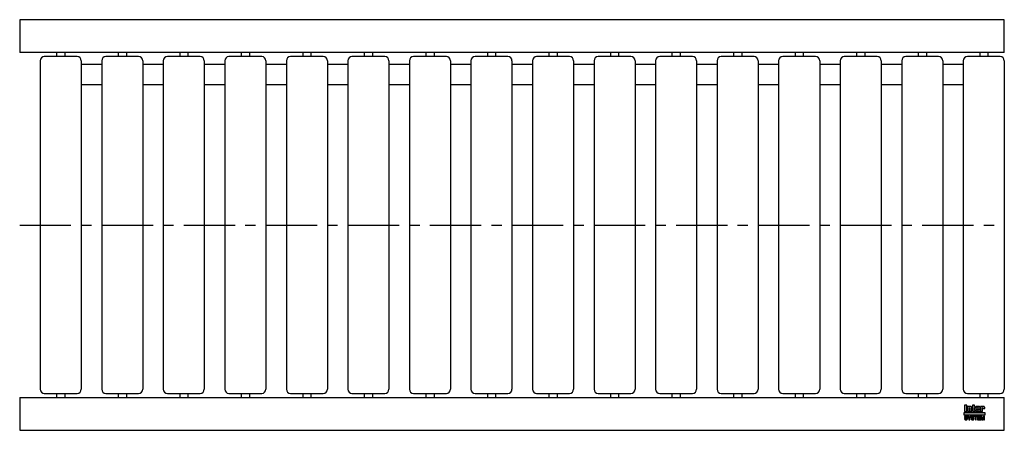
# Model space of a CAD drawing. Header units: millimetres. Extents: x 0 to 1200, y -250 to 250.
import ezdxf

# ---------------------------------------------------------------- set-up
doc = ezdxf.new("R2010")
doc.units = ezdxf.units.MM
doc.header["$LTSCALE"] = 50
doc.linetypes.add('CENTER', pattern=[2, 1.25, -0.25, 0.25, -0.25])
doc.layers.get('0').update_dxf_attribs({"linetype": 'CONTINUOUS', "lineweight": 50})
for name, color, linetype, lineweight in [('Centre Lines', 4, 'CENTER', 25), ('Frame', 1, 'CONTINUOUS', 25), ('Midi', 70, 'CONTINUOUS', 25), ('Rollers', 7, 'CONTINUOUS', 25)]:
    doc.layers.add(name, color=color, linetype=linetype, lineweight=lineweight)

# ---------------------------------------------------------------- blocks, each defined once
blk = doc.blocks.new('A$C2CA45CA9')
at = {"layer": 'Rollers'}
for p, q in [((45, 205), (5, 205)), ((20, 210), (20, 205)), ((30, 210), (30, 205)), ((0, 200), (0, -200)), ((50, 200), (50, -200)), ((5, -205), (45, -205)), ((20, -205), (20, -210)), ((30, -205), (30, -210))]:
    blk.add_line(p, q, dxfattribs=at)
for centre, start, end in [((5, 200), 90, 180), ((45, 200), 0, 90), ((5, -200), 180, 270), ((45, -200), 270, 0)]:
    blk.add_arc(centre, 5, start, end, dxfattribs=at)

msp = doc.modelspace()

# ---------------------------------------------------------------- hatches: boundary and pattern name
at = {"layer": 'Frame'}
h = msp.add_hatch(color=254, dxfattribs=at)
h.paths.add_polyline_path([(1173.3, -222.7), (1173.3, -222.6), (1173.4, -222.6), (1173.4, -222.5), (1173.4, -222.5), (1173.5, -222.5), (1173.6, -222.5), (1173.7, -222.5), (1173.7, -222.5), (1173.8, -222.5), (1173.8, -222.6), (1173.9, -222.6), (1173.9, -222.7), (1173.9, -222.8), (1173.9, -222.9), (1173.9, -223.5), (1176.1, -223.5), (1176.1, -222.8), (1176.1, -222.6), (1176.1, -222.4), (1176.1, -222.2), (1176, -222), (1175.9, -221.9), (1175.9, -221.7), (1175.8, -221.6), (1175.7, -221.5), (1175.6, -221.4), (1175.5, -221.3), (1175.4, -221.2), (1175.2, -221.1), (1175.1, -221.1), (1174.9, -221), (1174.7, -221), (1174.6, -221), (1174.5, -221), (1174.4, -221), (1174.3, -221), (1174.2, -221), (1174.1, -221.1), (1174, -221.1), (1173.9, -221.1), (1173.9, -221.1), (1173.8, -221.1), (1173.7, -221.2), (1173.6, -221.2), (1173.5, -221.2), (1173.5, -221.3), (1173.4, -221.3), (1173.3, -221.4), (1173.2, -221.4), (1173.2, -221), (1171, -221), (1171, -227.3), (1173.3, -227.3), (1173.3, -222.9), (1173.3, -222.8)])
h.paths.add_polyline_path([(1170.4, -222.5), (1170.4, -222.3), (1170.4, -222.1), (1170.4, -221.9), (1170.4, -221.8), (1170.3, -221.7), (1170.3, -221.5), (1170.2, -221.4), (1170.1, -221.3), (1170, -221.3), (1169.9, -221.2), (1169.8, -221.1), (1169.6, -221.1), (1169.5, -221.1), (1169.3, -221), (1169.1, -221), (1168.9, -221), (1166.7, -221), (1166.5, -221), (1166.3, -221), (1166.1, -221.1), (1165.9, -221.1), (1165.8, -221.1), (1165.7, -221.2), (1165.6, -221.3), (1165.5, -221.3), (1165.4, -221.4), (1165.3, -221.5), (1165.3, -221.7), (1165.2, -221.8), (1165.2, -221.9), (1165.2, -222.1), (1165.2, -222.3), (1165.2, -222.5), (1165.2, -225.9), (1165.2, -226.1), (1165.2, -226.3), (1165.2, -226.4), (1165.2, -226.6), (1165.3, -226.7), (1165.3, -226.8), (1165.4, -226.9), (1165.5, -227), (1165.6, -227.1), (1165.7, -227.1), (1165.8, -227.2), (1165.9, -227.2), (1166.1, -227.3), (1166.3, -227.3), (1166.5, -227.3), (1166.7, -227.3), (1168.9, -227.3), (1169.1, -227.3), (1169.3, -227.3), (1169.5, -227.3), (1169.6, -227.2), (1169.8, -227.2), (1169.9, -227.1), (1170, -227.1), (1170.1, -227), (1170.2, -226.9), (1170.3, -226.8), (1170.3, -226.7), (1170.4, -226.6), (1170.4, -226.4), (1170.4, -226.3), (1170.4, -226.1), (1170.4, -225.9), (1170.4, -224.8), (1168.1, -224.8), (1168.1, -225.6), (1168.1, -225.8), (1168.1, -225.8), (1168.1, -225.9), (1168, -226), (1168, -226), (1167.9, -226.1), (1167.9, -226.1), (1167.8, -226.1), (1167.7, -226.1), (1167.7, -226.1), (1167.6, -226), (1167.6, -226), (1167.5, -225.9), (1167.5, -225.8), (1167.5, -225.8), (1167.5, -225.6), (1167.5, -224.3), (1170.4, -224.3)])
h.paths.add_polyline_path([(1168.1, -223.2), (1167.5, -223.2), (1167.5, -222.7), (1167.5, -222.6), (1167.5, -222.5), (1167.5, -222.4), (1167.5, -222.3), (1167.6, -222.3), (1167.6, -222.2), (1167.7, -222.2), (1167.8, -222.2), (1167.9, -222.2), (1168, -222.2), (1168, -222.3), (1168.1, -222.3), (1168.1, -222.4), (1168.1, -222.5), (1168.1, -222.6), (1168.1, -222.7)], flags=16)
h.paths.add_polyline_path([(1163.7, -222.3), (1164.6, -222.3), (1164.6, -221), (1163.7, -221), (1163.7, -219.3), (1161.4, -219.3), (1161.4, -221), (1160.8, -221), (1160.8, -222.3), (1161.4, -222.3), (1161.4, -225.9), (1161.4, -226.1), (1161.4, -226.2), (1161.4, -226.4), (1161.5, -226.5), (1161.5, -226.7), (1161.6, -226.8), (1161.6, -226.9), (1161.7, -227), (1161.8, -227), (1161.9, -227.1), (1162, -227.2), (1162.2, -227.2), (1162.3, -227.2), (1162.5, -227.3), (1162.7, -227.3), (1162.9, -227.3), (1164.6, -227.3), (1164.6, -226.1), (1164.2, -226.1), (1164.1, -226.1), (1164, -226.1), (1163.9, -226.1), (1163.8, -226), (1163.8, -226), (1163.7, -225.9), (1163.7, -225.9), (1163.7, -225.8)])
h.paths.add_polyline_path([(1160.3, -222.8), (1160.3, -222.6), (1160.3, -222.4), (1160.3, -222.2), (1160.2, -222), (1160.2, -221.9), (1160.1, -221.7), (1160, -221.6), (1159.9, -221.5), (1159.8, -221.4), (1159.7, -221.3), (1159.5, -221.2), (1159.4, -221.1), (1159.3, -221.1), (1159.1, -221), (1158.9, -221), (1158.7, -221), (1158.6, -221), (1158.5, -221), (1158.4, -221), (1158.3, -221), (1158.3, -221.1), (1158.2, -221.1), (1158.1, -221.1), (1158, -221.1), (1157.9, -221.1), (1157.8, -221.2), (1157.7, -221.2), (1157.6, -221.2), (1157.6, -221.3), (1157.5, -221.3), (1157.4, -221.4), (1157.3, -221.4), (1157.3, -221), (1155.1, -221), (1155.1, -227.3), (1157.4, -227.3), (1157.4, -222.9), (1157.4, -222.8), (1157.4, -222.7), (1157.4, -222.6), (1157.5, -222.6), (1157.5, -222.5), (1157.5, -222.5), (1157.6, -222.5), (1157.7, -222.5), (1157.8, -222.5), (1157.8, -222.5), (1157.9, -222.5), (1158, -222.6), (1158, -222.6), (1158, -222.7), (1158, -222.8), (1158, -222.9), (1158, -227.3), (1160.3, -227.3)])
h.paths.add_polyline_path([(1154.4, -219.3), (1151.3, -219.3), (1151.3, -227.3), (1154.4, -227.3)])
msp.add_hatch(color=1, dxfattribs=at).paths.add_polyline_path([(1176.2, -231.6), (1176.2, -228.4), (1151.2, -228.4), (1151.2, -231.6)])
h = msp.add_hatch(color=7, dxfattribs=at)
h.paths.add_polyline_path([(1172.8, -232.7), (1171.5, -232.7), (1171.5, -237.1), (1172.3, -237.1), (1172.3, -233.4), (1172.4, -233.4), (1173.2, -237.1), (1174.1, -237.1), (1174.9, -233.4), (1175, -233.4), (1175, -237.1), (1175.8, -237.1), (1175.8, -232.7), (1174.5, -232.7), (1173.7, -236.2)])
h.paths.add_polyline_path([(1170.8, -232.7), (1167.5, -232.7), (1167.5, -237.1), (1170.9, -237.1), (1170.9, -236.4), (1168.4, -236.4), (1168.4, -235.2), (1170.6, -235.2), (1170.6, -234.4), (1168.4, -234.4), (1168.4, -233.4), (1170.8, -233.4)])
h.paths.add_polyline_path([(1167.1, -232.7), (1163.4, -232.7), (1163.4, -233.4), (1164.7, -233.4), (1164.7, -237.1), (1165.7, -237.1), (1165.7, -233.4), (1167.1, -233.4)])
h.paths.add_polyline_path([(1162.5, -232.9), (1162.3, -232.8), (1162.2, -232.7), (1162, -232.6), (1161.8, -232.6), (1161.5, -232.6), (1161.3, -232.6), (1161.1, -232.6), (1160.9, -232.6), (1160.7, -232.6), (1160.6, -232.7), (1160.4, -232.7), (1160.3, -232.8), (1160.2, -232.8), (1160, -232.9), (1159.9, -233), (1159.9, -233.1), (1159.8, -233.2), (1159.7, -233.3), (1159.7, -233.5), (1159.6, -233.6), (1159.6, -233.8), (1159.6, -233.9), (1159.6, -234.1), (1159.6, -234.2), (1159.6, -234.4), (1159.7, -234.5), (1159.8, -234.6), (1159.8, -234.7), (1159.9, -234.8), (1160, -234.9), (1160.1, -235), (1160.2, -235), (1160.3, -235.1), (1160.5, -235.1), (1160.6, -235.2), (1160.8, -235.2), (1160.9, -235.2), (1161, -235.3), (1161.1, -235.3), (1161.2, -235.3), (1161.2, -235.3), (1161.3, -235.3), (1161.3, -235.3), (1161.4, -235.3), (1161.4, -235.3), (1161.5, -235.4), (1161.7, -235.4), (1161.8, -235.4), (1162, -235.5), (1162.1, -235.5), (1162.2, -235.6), (1162.3, -235.7), (1162.3, -235.8), (1162.3, -235.9), (1162.3, -236.1), (1162.2, -236.2), (1162.1, -236.3), (1162, -236.4), (1161.8, -236.4), (1161.7, -236.5), (1161.5, -236.5), (1161.3, -236.5), (1161.2, -236.5), (1161, -236.5), (1160.8, -236.4), (1160.7, -236.3), (1160.6, -236.2), (1160.5, -236.1), (1160.4, -236), (1160.4, -235.8), (1159.5, -235.8), (1159.5, -236), (1159.6, -236.2), (1159.6, -236.3), (1159.7, -236.5), (1159.8, -236.6), (1159.9, -236.7), (1160, -236.8), (1160.1, -236.9), (1160.2, -237), (1160.4, -237.1), (1160.5, -237.1), (1160.7, -237.2), (1160.9, -237.2), (1161.1, -237.3), (1161.3, -237.3), (1161.5, -237.3), (1161.6, -237.3), (1161.6, -237.3), (1161.8, -237.3), (1161.9, -237.2), (1162, -237.2), (1162.2, -237.2), (1162.3, -237.1), (1162.5, -237), (1162.6, -237), (1162.7, -236.9), (1162.9, -236.7), (1163, -236.6), (1163.1, -236.4), (1163.1, -236.3), (1163.2, -236.1), (1163.2, -235.8), (1163.2, -235.7), (1163.2, -235.5), (1163.2, -235.4), (1163.1, -235.3), (1163.1, -235.2), (1163, -235.1), (1163, -235.1), (1162.9, -235), (1162.8, -234.9), (1162.7, -234.8), (1162.6, -234.8), (1162.5, -234.7), (1162.4, -234.7), (1162.2, -234.7), (1162.1, -234.6), (1161.9, -234.6), (1161.8, -234.6), (1161.8, -234.5), (1161.7, -234.5), (1161.6, -234.5), (1161.6, -234.5), (1161.5, -234.5), (1161.4, -234.4), (1161.3, -234.4), (1161.3, -234.4), (1161.2, -234.4), (1161.1, -234.4), (1161.1, -234.4), (1161, -234.4), (1160.9, -234.3), (1160.9, -234.3), (1160.8, -234.3), (1160.7, -234.3), (1160.6, -234.2), (1160.6, -234.2), (1160.5, -234.1), (1160.5, -234), (1160.5, -234), (1160.5, -233.9), (1160.4, -233.8), (1160.5, -233.7), (1160.5, -233.6), (1160.6, -233.5), (1160.7, -233.4), (1160.8, -233.4), (1161, -233.4), (1161.1, -233.3), (1161.2, -233.3), (1161.4, -233.3), (1161.6, -233.4), (1161.7, -233.4), (1161.9, -233.5), (1162, -233.5), (1162.1, -233.7), (1162.1, -233.8), (1162.2, -234), (1163.1, -234), (1163.1, -233.9), (1163, -233.7), (1163, -233.6), (1163, -233.5), (1162.9, -233.4), (1162.9, -233.3), (1162.8, -233.2), (1162.7, -233), (1162.6, -232.9)])
h.paths.add_polyline_path([(1159.3, -232.7), (1158.3, -232.7), (1157.4, -234.6), (1156.4, -232.7), (1155.3, -232.7), (1156.9, -235.5), (1156.9, -237.1), (1157.8, -237.1), (1157.8, -235.5)])
h.paths.add_polyline_path([(1154.4, -232.9), (1154.2, -232.8), (1154.1, -232.7), (1153.9, -232.6), (1153.7, -232.6), (1153.5, -232.6), (1153.2, -232.6), (1153, -232.6), (1152.8, -232.6), (1152.7, -232.6), (1152.5, -232.7), (1152.4, -232.7), (1152.2, -232.8), (1152.1, -232.8), (1152, -232.9), (1151.9, -233), (1151.8, -233.1), (1151.7, -233.2), (1151.6, -233.3), (1151.6, -233.5), (1151.6, -233.6), (1151.5, -233.8), (1151.5, -233.9), (1151.5, -234.1), (1151.5, -234.2), (1151.6, -234.4), (1151.6, -234.5), (1151.7, -234.6), (1151.7, -234.7), (1151.8, -234.8), (1151.9, -234.9), (1152, -235), (1152.2, -235), (1152.3, -235.1), (1152.4, -235.1), (1152.5, -235.2), (1152.7, -235.2), (1152.8, -235.2), (1153, -235.3), (1153, -235.3), (1153.1, -235.3), (1153.1, -235.3), (1153.2, -235.3), (1153.3, -235.3), (1153.3, -235.3), (1153.4, -235.3), (1153.4, -235.4), (1153.6, -235.4), (1153.7, -235.4), (1153.9, -235.5), (1154, -235.5), (1154.1, -235.6), (1154.2, -235.7), (1154.2, -235.8), (1154.2, -235.9), (1154.2, -236.1), (1154.1, -236.2), (1154, -236.3), (1153.9, -236.4), (1153.8, -236.4), (1153.6, -236.5), (1153.4, -236.5), (1153.2, -236.5), (1153.1, -236.5), (1152.9, -236.5), (1152.8, -236.4), (1152.6, -236.3), (1152.5, -236.2), (1152.4, -236.1), (1152.4, -236), (1152.4, -235.8), (1151.5, -235.8), (1151.5, -236), (1151.5, -236.2), (1151.5, -236.3), (1151.6, -236.5), (1151.7, -236.6), (1151.8, -236.7), (1151.9, -236.8), (1152, -236.9), (1152.1, -237), (1152.3, -237.1), (1152.5, -237.1), (1152.6, -237.2), (1152.8, -237.2), (1153, -237.3), (1153.2, -237.3), (1153.4, -237.3), (1153.5, -237.3), (1153.6, -237.3), (1153.7, -237.3), (1153.8, -237.2), (1154, -237.2), (1154.1, -237.2), (1154.3, -237.1), (1154.4, -237), (1154.5, -237), (1154.7, -236.9), (1154.8, -236.7), (1154.9, -236.6), (1155, -236.4), (1155.1, -236.3), (1155.1, -236.1), (1155.1, -235.8), (1155.1, -235.7), (1155.1, -235.5), (1155.1, -235.4), (1155.1, -235.3), (1155, -235.2), (1155, -235.1), (1154.9, -235.1), (1154.8, -235), (1154.7, -234.9), (1154.6, -234.8), (1154.5, -234.8), (1154.4, -234.7), (1154.3, -234.7), (1154.1, -234.7), (1154, -234.6), (1153.8, -234.6), (1153.8, -234.6), (1153.7, -234.5), (1153.6, -234.5), (1153.6, -234.5), (1153.5, -234.5), (1153.4, -234.5), (1153.3, -234.4), (1153.3, -234.4), (1153.2, -234.4), (1153.1, -234.4), (1153.1, -234.4), (1153, -234.4), (1152.9, -234.4), (1152.9, -234.3), (1152.8, -234.3), (1152.7, -234.3), (1152.6, -234.3), (1152.6, -234.2), (1152.5, -234.2), (1152.5, -234.1), (1152.4, -234), (1152.4, -234), (1152.4, -233.9), (1152.4, -233.8), (1152.4, -233.7), (1152.5, -233.6), (1152.6, -233.5), (1152.7, -233.4), (1152.8, -233.4), (1152.9, -233.4), (1153, -233.3), (1153.2, -233.3), (1153.3, -233.3), (1153.5, -233.4), (1153.7, -233.4), (1153.8, -233.5), (1153.9, -233.5), (1154, -233.7), (1154.1, -233.8), (1154.1, -234), (1155, -234), (1155, -233.9), (1155, -233.7), (1155, -233.6), (1154.9, -233.5), (1154.9, -233.4), (1154.8, -233.3), (1154.7, -233.2), (1154.6, -233), (1154.5, -232.9)])

# ---------------------------------------------------------------- linework, layer by layer
at = {"layer": 'Centre Lines'}
msp.add_line((0, 0), (1200, 0), dxfattribs=at)
at = {"layer": 'Frame', "color": 7, "linetype": 'Continuous'}
for p, q in [((1151.3, -219.3), (1151.3, -227.3)), ((1154.4, -219.3), (1151.3, -219.3)), ((1151.3, -227.3), (1154.4, -227.3)), ((1154.4, -227.3), (1154.4, -219.3)), ((1155.1, -221), (1155.1, -227.3)), ((1157.3, -221), (1155.1, -221)), ((1155.1, -227.3), (1157.4, -227.3)), ((1157.3, -221.4), (1157.3, -221)), ((1157.4, -221.4), (1157.3, -221.4)), ((1157.5, -221.3), (1157.4, -221.4)), ((1157.4, -222.7), (1157.4, -222.6)), ((1157.4, -222.6), (1157.5, -222.6)), ((1157.4, -222.8), (1157.4, -222.7)), ((1157.4, -222.9), (1157.4, -222.8)), ((1157.4, -227.3), (1157.4, -222.9)), ((1157.6, -221.3), (1157.5, -221.3)), ((1157.5, -222.5), (1157.6, -222.5)), ((1157.5, -222.5), (1157.5, -222.5)), ((1157.5, -222.6), (1157.5, -222.5)), ((1157.6, -221.2), (1157.6, -221.3)), ((1157.7, -221.2), (1157.6, -221.2)), ((1157.6, -222.5), (1157.7, -222.5)), ((1157.8, -221.2), (1157.7, -221.2)), ((1157.7, -222.5), (1157.8, -222.5)), ((1157.9, -221.1), (1157.8, -221.2)), ((1157.8, -222.5), (1157.9, -222.5)), ((1157.8, -222.5), (1157.8, -222.5)), ((1158, -221.1), (1157.9, -221.1)), ((1157.9, -222.5), (1158, -222.6)), ((1158.1, -221.1), (1158, -221.1)), ((1158, -222.6), (1158, -222.6)), ((1158, -222.6), (1158, -222.7)), ((1158, -222.7), (1158, -222.8)), ((1158, -222.8), (1158, -222.9)), ((1158, -222.9), (1158, -227.3)), ((1158, -227.3), (1160.3, -227.3)), ((1158.2, -221.1), (1158.1, -221.1)), ((1158.3, -221.1), (1158.2, -221.1)), ((1158.3, -221), (1158.3, -221.1)), ((1158.4, -221), (1158.3, -221)), ((1158.5, -221), (1158.4, -221)), ((1158.6, -221), (1158.5, -221)), ((1158.7, -221), (1158.6, -221)), ((1158.9, -221), (1158.7, -221)), ((1159.1, -221), (1158.9, -221)), ((1159.3, -221.1), (1159.1, -221)), ((1159.4, -221.1), (1159.3, -221.1)), ((1159.5, -221.2), (1159.4, -221.1)), ((1159.7, -221.3), (1159.5, -221.2)), ((1159.8, -221.4), (1159.7, -221.3)), ((1159.9, -221.5), (1159.8, -221.4)), ((1160, -221.6), (1159.9, -221.5)), ((1160.1, -221.7), (1160, -221.6)), ((1160.2, -221.9), (1160.1, -221.7)), ((1160.2, -222), (1160.2, -221.9)), ((1160.3, -222.2), (1160.2, -222)), ((1160.3, -222.4), (1160.3, -222.2)), ((1160.3, -222.6), (1160.3, -222.4)), ((1160.3, -222.8), (1160.3, -222.6)), ((1160.3, -227.3), (1160.3, -222.8)), ((1160.8, -221), (1160.8, -222.3)), ((1161.4, -221), (1160.8, -221)), ((1160.8, -222.3), (1161.4, -222.3)), ((1161.4, -219.3), (1161.4, -221)), ((1163.7, -219.3), (1161.4, -219.3)), ((1161.4, -222.3), (1161.4, -225.9)), ((1161.4, -225.9), (1161.4, -226.1)), ((1161.4, -226.1), (1161.4, -226.2)), ((1161.4, -226.2), (1161.4, -226.4)), ((1161.4, -226.4), (1161.5, -226.5)), ((1161.5, -226.5), (1161.5, -226.7)), ((1161.5, -226.7), (1161.6, -226.8)), ((1161.6, -226.8), (1161.6, -226.9)), ((1161.6, -226.9), (1161.7, -227)), ((1161.7, -227), (1161.8, -227)), ((1161.8, -227), (1161.9, -227.1)), ((1161.9, -227.1), (1162, -227.2)), ((1162, -227.2), (1162.2, -227.2)), ((1162.2, -227.2), (1162.3, -227.2)), ((1162.3, -227.2), (1162.5, -227.3)), ((1162.5, -227.3), (1162.7, -227.3)), ((1162.7, -227.3), (1162.9, -227.3)), ((1162.9, -227.3), (1164.6, -227.3)), ((1163.7, -221), (1163.7, -219.3)), ((1164.6, -221), (1163.7, -221)), ((1163.7, -222.3), (1164.6, -222.3)), ((1163.7, -225.8), (1163.7, -222.3)), ((1163.7, -225.9), (1163.7, -225.8)), ((1163.7, -225.9), (1163.7, -225.9)), ((1163.8, -226), (1163.7, -225.9)), ((1163.8, -226), (1163.8, -226)), ((1163.9, -226.1), (1163.8, -226)), ((1164, -226.1), (1163.9, -226.1)), ((1164.1, -226.1), (1164, -226.1)), ((1164.2, -226.1), (1164.1, -226.1)), ((1164.6, -226.1), (1164.2, -226.1)), ((1164.6, -222.3), (1164.6, -221)), ((1164.6, -227.3), (1164.6, -226.1)), ((1165.3, -221.7), (1165.2, -221.8)), ((1165.2, -221.8), (1165.2, -221.9)), ((1165.2, -221.9), (1165.2, -222.1)), ((1165.2, -222.1), (1165.2, -222.3)), ((1165.2, -222.3), (1165.2, -222.5)), ((1165.2, -222.5), (1165.2, -225.9)), ((1165.2, -225.9), (1165.2, -226.1)), ((1165.2, -226.1), (1165.2, -226.3)), ((1165.2, -226.3), (1165.2, -226.4)), ((1165.2, -226.4), (1165.2, -226.6)), ((1165.2, -226.6), (1165.3, -226.7)), ((1165.4, -221.4), (1165.3, -221.5)), ((1165.3, -221.5), (1165.3, -221.7)), ((1165.3, -226.7), (1165.3, -226.8)), ((1165.3, -226.8), (1165.4, -226.9)), ((1165.5, -221.3), (1165.4, -221.4)), ((1165.4, -226.9), (1165.5, -227)), ((1165.6, -221.3), (1165.5, -221.3)), ((1165.5, -227), (1165.6, -227.1)), ((1165.7, -221.2), (1165.6, -221.3)), ((1165.6, -227.1), (1165.7, -227.1)), ((1165.8, -221.1), (1165.7, -221.2)), ((1165.7, -227.1), (1165.8, -227.2)), ((1165.9, -221.1), (1165.8, -221.1)), ((1165.8, -227.2), (1165.9, -227.2)), ((1166.1, -221.1), (1165.9, -221.1)), ((1165.9, -227.2), (1166.1, -227.3)), ((1166.3, -221), (1166.1, -221.1)), ((1166.1, -227.3), (1166.3, -227.3)), ((1166.5, -221), (1166.3, -221)), ((1166.3, -227.3), (1166.5, -227.3)), ((1166.7, -221), (1166.5, -221)), ((1166.5, -227.3), (1166.7, -227.3)), ((1168.9, -221), (1166.7, -221)), ((1166.7, -227.3), (1168.9, -227.3)), ((1167.5, -222.3), (1167.6, -222.3)), ((1167.5, -222.4), (1167.5, -222.3)), ((1167.5, -222.5), (1167.5, -222.4)), ((1167.5, -222.6), (1167.5, -222.5)), ((1167.5, -222.7), (1167.5, -222.6)), ((1167.5, -223.2), (1167.5, -222.7)), ((1168.1, -223.2), (1167.5, -223.2)), ((1167.5, -225.6), (1167.5, -224.3)), ((1167.5, -224.3), (1170.4, -224.3)), ((1167.5, -225.8), (1167.5, -225.6)), ((1167.5, -225.8), (1167.5, -225.8)), ((1167.5, -225.9), (1167.5, -225.8)), ((1167.6, -226), (1167.5, -225.9)), ((1167.6, -222.2), (1167.7, -222.2)), ((1167.6, -222.3), (1167.6, -222.2)), ((1167.6, -226), (1167.6, -226)), ((1167.7, -226.1), (1167.6, -226)), ((1167.7, -222.2), (1167.8, -222.2)), ((1167.7, -226.1), (1167.7, -226.1)), ((1167.8, -226.1), (1167.7, -226.1)), ((1167.8, -222.2), (1167.9, -222.2)), ((1167.9, -226.1), (1167.8, -226.1)), ((1167.9, -222.2), (1168, -222.2)), ((1168, -226), (1167.9, -226.1)), ((1167.9, -226.1), (1167.9, -226.1)), ((1168, -222.2), (1168, -222.3)), ((1168, -222.3), (1168.1, -222.3)), ((1168.1, -225.9), (1168, -226)), ((1168, -226), (1168, -226)), ((1168.1, -222.3), (1168.1, -222.4)), ((1168.1, -222.4), (1168.1, -222.5)), ((1168.1, -222.5), (1168.1, -222.6)), ((1168.1, -222.6), (1168.1, -222.7)), ((1168.1, -222.7), (1168.1, -223.2)), ((1168.1, -224.8), (1168.1, -225.6)), ((1170.4, -224.8), (1168.1, -224.8)), ((1168.1, -225.6), (1168.1, -225.8)), ((1168.1, -225.8), (1168.1, -225.9)), ((1168.1, -225.8), (1168.1, -225.8)), ((1169.1, -221), (1168.9, -221)), ((1168.9, -227.3), (1169.1, -227.3)), ((1169.3, -221), (1169.1, -221)), ((1169.1, -227.3), (1169.3, -227.3)), ((1169.5, -221.1), (1169.3, -221)), ((1169.3, -227.3), (1169.5, -227.3)), ((1169.6, -221.1), (1169.5, -221.1)), ((1169.5, -227.3), (1169.6, -227.2)), ((1169.8, -221.1), (1169.6, -221.1)), ((1169.6, -227.2), (1169.8, -227.2)), ((1169.9, -221.2), (1169.8, -221.1)), ((1169.8, -227.2), (1169.9, -227.1)), ((1170, -221.3), (1169.9, -221.2)), ((1169.9, -227.1), (1170, -227.1)), ((1170.1, -221.3), (1170, -221.3)), ((1170, -227.1), (1170.1, -227)), ((1170.2, -221.4), (1170.1, -221.3)), ((1170.1, -227), (1170.2, -226.9)), ((1170.3, -221.5), (1170.2, -221.4)), ((1170.2, -226.9), (1170.3, -226.8)), ((1170.3, -221.7), (1170.3, -221.5)), ((1170.4, -221.8), (1170.3, -221.7)), ((1170.3, -226.7), (1170.4, -226.6)), ((1170.3, -226.8), (1170.3, -226.7)), ((1170.4, -221.9), (1170.4, -221.8)), ((1170.4, -222.1), (1170.4, -221.9)), ((1170.4, -222.3), (1170.4, -222.1)), ((1170.4, -222.5), (1170.4, -222.3)), ((1170.4, -224.3), (1170.4, -222.5)), ((1170.4, -225.9), (1170.4, -224.8)), ((1170.4, -226.1), (1170.4, -225.9)), ((1170.4, -226.3), (1170.4, -226.1)), ((1170.4, -226.4), (1170.4, -226.3)), ((1170.4, -226.6), (1170.4, -226.4)), ((1171, -221), (1171, -227.3)), ((1173.2, -221), (1171, -221)), ((1171, -227.3), (1173.3, -227.3)), ((1173.2, -221.4), (1173.2, -221)), ((1173.3, -221.4), (1173.2, -221.4)), ((1173.4, -221.3), (1173.3, -221.4)), ((1173.3, -222.6), (1173.4, -222.6)), ((1173.3, -222.7), (1173.3, -222.6)), ((1173.3, -222.8), (1173.3, -222.7)), ((1173.3, -222.9), (1173.3, -222.8)), ((1173.3, -227.3), (1173.3, -222.9)), ((1173.5, -221.3), (1173.4, -221.3)), ((1173.4, -222.5), (1173.5, -222.5)), ((1173.4, -222.5), (1173.4, -222.5)), ((1173.4, -222.6), (1173.4, -222.5)), ((1173.5, -221.2), (1173.5, -221.3)), ((1173.6, -221.2), (1173.5, -221.2)), ((1173.5, -222.5), (1173.6, -222.5)), ((1173.7, -221.2), (1173.6, -221.2)), ((1173.6, -222.5), (1173.7, -222.5)), ((1173.8, -221.1), (1173.7, -221.2)), ((1173.7, -222.5), (1173.8, -222.5)), ((1173.7, -222.5), (1173.7, -222.5)), ((1173.9, -221.1), (1173.8, -221.1)), ((1173.8, -222.5), (1173.8, -222.6)), ((1173.8, -222.6), (1173.9, -222.6)), ((1173.9, -221.1), (1173.9, -221.1)), ((1174, -221.1), (1173.9, -221.1)), ((1173.9, -222.6), (1173.9, -222.7)), ((1173.9, -222.7), (1173.9, -222.8)), ((1173.9, -222.8), (1173.9, -222.9)), ((1173.9, -222.9), (1173.9, -223.5)), ((1173.9, -223.5), (1176.1, -223.5)), ((1174.1, -221.1), (1174, -221.1)), ((1174.2, -221), (1174.1, -221.1)), ((1174.3, -221), (1174.2, -221)), ((1174.4, -221), (1174.3, -221)), ((1174.5, -221), (1174.4, -221)), ((1174.6, -221), (1174.5, -221)), ((1174.7, -221), (1174.6, -221)), ((1174.9, -221), (1174.7, -221)), ((1175.1, -221.1), (1174.9, -221)), ((1175.2, -221.1), (1175.1, -221.1)), ((1175.4, -221.2), (1175.2, -221.1)), ((1175.5, -221.3), (1175.4, -221.2)), ((1175.6, -221.4), (1175.5, -221.3)), ((1175.7, -221.5), (1175.6, -221.4)), ((1175.8, -221.6), (1175.7, -221.5)), ((1175.9, -221.7), (1175.8, -221.6)), ((1175.9, -221.9), (1175.9, -221.7)), ((1176, -222), (1175.9, -221.9)), ((1176.1, -222.2), (1176, -222)), ((1176.1, -222.4), (1176.1, -222.2)), ((1176.1, -222.6), (1176.1, -222.4)), ((1176.1, -222.8), (1176.1, -222.6)), ((1176.1, -223.5), (1176.1, -222.8)), ((1151.6, -233.6), (1151.5, -233.8)), ((1151.5, -233.8), (1151.5, -233.9)), ((1151.5, -233.9), (1151.5, -234.1)), ((1151.5, -234.1), (1151.5, -234.2)), ((1151.5, -234.2), (1151.6, -234.4)), ((1152.4, -235.8), (1151.5, -235.8)), ((1151.5, -235.8), (1151.5, -236)), ((1151.5, -236), (1151.5, -236.2)), ((1151.5, -236.2), (1151.5, -236.3)), ((1151.5, -236.3), (1151.6, -236.5)), ((1151.7, -233.2), (1151.6, -233.3)), ((1151.6, -233.3), (1151.6, -233.5)), ((1151.6, -233.5), (1151.6, -233.6)), ((1151.6, -234.4), (1151.6, -234.5)), ((1151.6, -234.5), (1151.7, -234.6)), ((1151.6, -236.5), (1151.7, -236.6)), ((1151.8, -233.1), (1151.7, -233.2)), ((1151.7, -234.6), (1151.7, -234.7)), ((1151.7, -234.7), (1151.8, -234.8)), ((1151.7, -236.6), (1151.8, -236.7)), ((1151.9, -233), (1151.8, -233.1)), ((1151.8, -234.8), (1151.9, -234.9)), ((1151.8, -236.7), (1151.9, -236.8)), ((1152, -232.9), (1151.9, -233)), ((1151.9, -234.9), (1152, -235)), ((1151.9, -236.8), (1152, -236.9)), ((1152.1, -232.8), (1152, -232.9)), ((1152, -235), (1152.2, -235)), ((1152, -236.9), (1152.1, -237)), ((1152.2, -232.8), (1152.1, -232.8)), ((1152.1, -237), (1152.3, -237.1)), ((1152.4, -232.7), (1152.2, -232.8)), ((1152.2, -235), (1152.3, -235.1)), ((1152.3, -235.1), (1152.4, -235.1)), ((1152.3, -237.1), (1152.5, -237.1)), ((1152.5, -232.7), (1152.4, -232.7)), ((1152.4, -233.7), (1152.5, -233.6)), ((1152.4, -233.8), (1152.4, -233.7)), ((1152.4, -233.9), (1152.4, -233.8)), ((1152.4, -234), (1152.4, -233.9)), ((1152.4, -234), (1152.4, -234)), ((1152.5, -234.1), (1152.4, -234)), ((1152.4, -235.1), (1152.5, -235.2)), ((1152.4, -236), (1152.4, -235.8)), ((1152.4, -236.1), (1152.4, -236)), ((1152.5, -236.2), (1152.4, -236.1)), ((1152.7, -232.6), (1152.5, -232.7)), ((1152.5, -233.6), (1152.6, -233.5)), ((1152.5, -234.2), (1152.5, -234.1)), ((1152.6, -234.2), (1152.5, -234.2)), ((1152.5, -235.2), (1152.7, -235.2)), ((1152.6, -236.3), (1152.5, -236.2)), ((1152.5, -237.1), (1152.6, -237.2)), ((1152.6, -233.5), (1152.7, -233.4)), ((1152.6, -234.3), (1152.6, -234.2)), ((1152.7, -234.3), (1152.6, -234.3)), ((1152.8, -236.4), (1152.6, -236.3)), ((1152.6, -237.2), (1152.8, -237.2)), ((1152.8, -232.6), (1152.7, -232.6)), ((1152.7, -233.4), (1152.8, -233.4)), ((1152.8, -234.3), (1152.7, -234.3)), ((1152.7, -235.2), (1152.8, -235.2)), ((1153, -232.6), (1152.8, -232.6)), ((1152.8, -233.4), (1152.9, -233.4)), ((1152.9, -234.3), (1152.8, -234.3)), ((1152.8, -235.2), (1153, -235.3)), ((1152.9, -236.5), (1152.8, -236.4)), ((1152.8, -237.2), (1153, -237.3)), ((1152.9, -233.4), (1153, -233.3)), ((1152.9, -234.4), (1152.9, -234.3)), ((1153, -234.4), (1152.9, -234.4)), ((1153.1, -236.5), (1152.9, -236.5)), ((1153.2, -232.6), (1153, -232.6)), ((1153, -233.3), (1153.2, -233.3)), ((1153.1, -234.4), (1153, -234.4)), ((1153, -235.3), (1153.1, -235.3)), ((1153, -235.3), (1153, -235.3)), ((1153, -237.3), (1153.2, -237.3)), ((1153.1, -234.4), (1153.1, -234.4)), ((1153.2, -234.4), (1153.1, -234.4)), ((1153.1, -235.3), (1153.2, -235.3)), ((1153.1, -235.3), (1153.1, -235.3)), ((1153.2, -236.5), (1153.1, -236.5)), ((1153.5, -232.6), (1153.2, -232.6)), ((1153.2, -233.3), (1153.3, -233.3)), ((1153.3, -234.4), (1153.2, -234.4)), ((1153.2, -235.3), (1153.3, -235.3)), ((1153.4, -236.5), (1153.2, -236.5)), ((1153.2, -237.3), (1153.4, -237.3)), ((1153.3, -233.3), (1153.5, -233.4)), ((1153.3, -234.4), (1153.3, -234.4)), ((1153.4, -234.5), (1153.3, -234.4)), ((1153.3, -235.3), (1153.4, -235.3)), ((1153.3, -235.3), (1153.3, -235.3)), ((1153.5, -234.5), (1153.4, -234.5)), ((1153.4, -235.3), (1153.4, -235.4)), ((1153.4, -235.4), (1153.6, -235.4)), ((1153.6, -236.5), (1153.4, -236.5)), ((1153.4, -237.3), (1153.5, -237.3)), ((1153.7, -232.6), (1153.5, -232.6)), ((1153.5, -233.4), (1153.7, -233.4)), ((1153.6, -234.5), (1153.5, -234.5)), ((1153.5, -237.3), (1153.6, -237.3)), ((1153.6, -234.5), (1153.6, -234.5)), ((1153.7, -234.5), (1153.6, -234.5)), ((1153.6, -235.4), (1153.7, -235.4)), ((1153.8, -236.4), (1153.6, -236.5)), ((1153.6, -237.3), (1153.7, -237.3)), ((1153.9, -232.6), (1153.7, -232.6)), ((1153.7, -233.4), (1153.8, -233.5)), ((1153.8, -234.6), (1153.7, -234.5)), ((1153.7, -235.4), (1153.9, -235.5)), ((1153.7, -237.3), (1153.8, -237.2)), ((1153.8, -233.5), (1153.9, -233.5)), ((1153.8, -234.6), (1153.8, -234.6)), ((1154, -234.6), (1153.8, -234.6)), ((1153.9, -236.4), (1153.8, -236.4)), ((1153.8, -237.2), (1154, -237.2)), ((1154.1, -232.7), (1153.9, -232.6)), ((1153.9, -233.5), (1154, -233.7)), ((1153.9, -235.5), (1154, -235.5)), ((1154, -236.3), (1153.9, -236.4)), ((1154, -233.7), (1154.1, -233.8)), ((1154.1, -234.7), (1154, -234.6)), ((1154, -235.5), (1154.1, -235.6)), ((1154.1, -236.2), (1154, -236.3)), ((1154, -237.2), (1154.1, -237.2)), ((1154.2, -232.8), (1154.1, -232.7)), ((1154.1, -233.8), (1154.1, -234)), ((1154.1, -234), (1155, -234)), ((1154.3, -234.7), (1154.1, -234.7)), ((1154.1, -235.6), (1154.2, -235.7)), ((1154.2, -236.1), (1154.1, -236.2)), ((1154.1, -237.2), (1154.3, -237.1)), ((1154.4, -232.9), (1154.2, -232.8)), ((1154.2, -235.7), (1154.2, -235.8)), ((1154.2, -235.8), (1154.2, -235.9)), ((1154.2, -235.9), (1154.2, -236.1)), ((1154.4, -234.7), (1154.3, -234.7)), ((1154.3, -237.1), (1154.4, -237)), ((1154.5, -232.9), (1154.4, -232.9)), ((1154.5, -234.8), (1154.4, -234.7)), ((1154.4, -237), (1154.5, -237)), ((1154.6, -233), (1154.5, -232.9)), ((1154.6, -234.8), (1154.5, -234.8)), ((1154.5, -237), (1154.7, -236.9)), ((1154.7, -233.2), (1154.6, -233)), ((1154.7, -234.9), (1154.6, -234.8)), ((1154.8, -233.3), (1154.7, -233.2)), ((1154.8, -235), (1154.7, -234.9)), ((1154.7, -236.9), (1154.8, -236.7)), ((1154.9, -233.4), (1154.8, -233.3)), ((1154.9, -235.1), (1154.8, -235)), ((1154.8, -236.7), (1154.9, -236.6)), ((1154.9, -233.5), (1154.9, -233.4)), ((1155, -233.6), (1154.9, -233.5)), ((1155, -235.1), (1154.9, -235.1)), ((1154.9, -236.6), (1155, -236.4)), ((1155, -233.7), (1155, -233.6)), ((1155, -233.9), (1155, -233.7)), ((1155, -234), (1155, -233.9)), ((1155, -235.2), (1155, -235.1)), ((1155.1, -235.3), (1155, -235.2)), ((1155, -236.4), (1155.1, -236.3)), ((1155.1, -235.4), (1155.1, -235.3)), ((1155.1, -235.5), (1155.1, -235.4)), ((1155.1, -235.7), (1155.1, -235.5)), ((1155.1, -235.8), (1155.1, -235.7)), ((1155.1, -236.1), (1155.1, -235.8)), ((1155.1, -236.3), (1155.1, -236.1)), ((1156.4, -232.7), (1155.3, -232.7)), ((1155.3, -232.7), (1156.9, -235.5)), ((1157.4, -234.6), (1156.4, -232.7)), ((1156.9, -235.5), (1156.9, -237.1)), ((1156.9, -237.1), (1157.8, -237.1)), ((1158.3, -232.7), (1157.4, -234.6)), ((1157.8, -235.5), (1159.3, -232.7)), ((1157.8, -237.1), (1157.8, -235.5)), ((1159.3, -232.7), (1158.3, -232.7)), ((1160.4, -235.8), (1159.5, -235.8)), ((1159.5, -235.8), (1159.5, -236)), ((1159.5, -236), (1159.6, -236.2)), ((1159.7, -233.5), (1159.6, -233.6)), ((1159.6, -233.6), (1159.6, -233.8)), ((1159.6, -233.8), (1159.6, -233.9)), ((1159.6, -233.9), (1159.6, -234.1)), ((1159.6, -234.1), (1159.6, -234.2)), ((1159.6, -234.2), (1159.6, -234.4)), ((1159.6, -234.4), (1159.7, -234.5)), ((1159.6, -236.2), (1159.6, -236.3)), ((1159.6, -236.3), (1159.7, -236.5)), ((1159.8, -233.2), (1159.7, -233.3)), ((1159.7, -233.3), (1159.7, -233.5)), ((1159.7, -234.5), (1159.8, -234.6)), ((1159.7, -236.5), (1159.8, -236.6)), ((1159.9, -233.1), (1159.8, -233.2)), ((1159.8, -234.6), (1159.8, -234.7)), ((1159.8, -234.7), (1159.9, -234.8)), ((1159.8, -236.6), (1159.9, -236.7)), ((1160, -232.9), (1159.9, -233)), ((1159.9, -233), (1159.9, -233.1)), ((1159.9, -234.8), (1160, -234.9)), ((1159.9, -236.7), (1160, -236.8)), ((1160.2, -232.8), (1160, -232.9)), ((1160, -234.9), (1160.1, -235)), ((1160, -236.8), (1160.1, -236.9)), ((1160.1, -235), (1160.2, -235)), ((1160.1, -236.9), (1160.2, -237)), ((1160.3, -232.8), (1160.2, -232.8)), ((1160.2, -235), (1160.3, -235.1)), ((1160.2, -237), (1160.4, -237.1)), ((1160.4, -232.7), (1160.3, -232.8)), ((1160.3, -235.1), (1160.5, -235.1)), ((1160.6, -232.7), (1160.4, -232.7)), ((1160.4, -233.8), (1160.5, -233.7)), ((1160.5, -233.9), (1160.4, -233.8)), ((1160.4, -236), (1160.4, -235.8)), ((1160.5, -236.1), (1160.4, -236)), ((1160.4, -237.1), (1160.5, -237.1)), ((1160.5, -233.6), (1160.6, -233.5)), ((1160.5, -233.7), (1160.5, -233.6)), ((1160.5, -234), (1160.5, -233.9)), ((1160.5, -234), (1160.5, -234)), ((1160.5, -234.1), (1160.5, -234)), ((1160.6, -234.2), (1160.5, -234.1)), ((1160.5, -235.1), (1160.6, -235.2)), ((1160.6, -236.2), (1160.5, -236.1)), ((1160.5, -237.1), (1160.7, -237.2)), ((1160.7, -232.6), (1160.6, -232.7)), ((1160.6, -233.5), (1160.7, -233.4)), ((1160.6, -234.2), (1160.6, -234.2)), ((1160.7, -234.3), (1160.6, -234.2)), ((1160.6, -235.2), (1160.8, -235.2)), ((1160.7, -236.3), (1160.6, -236.2)), ((1160.9, -232.6), (1160.7, -232.6)), ((1160.7, -233.4), (1160.8, -233.4)), ((1160.8, -234.3), (1160.7, -234.3)), ((1160.8, -236.4), (1160.7, -236.3)), ((1160.7, -237.2), (1160.9, -237.2)), ((1160.8, -233.4), (1161, -233.4)), ((1160.9, -234.3), (1160.8, -234.3)), ((1160.8, -235.2), (1160.9, -235.2)), ((1161, -236.5), (1160.8, -236.4)), ((1161.1, -232.6), (1160.9, -232.6)), ((1160.9, -234.3), (1160.9, -234.3)), ((1161, -234.4), (1160.9, -234.3)), ((1160.9, -235.2), (1161, -235.3)), ((1160.9, -237.2), (1161.1, -237.3)), ((1161, -233.4), (1161.1, -233.3)), ((1161.1, -234.4), (1161, -234.4)), ((1161, -235.3), (1161.1, -235.3)), ((1161.2, -236.5), (1161, -236.5)), ((1161.3, -232.6), (1161.1, -232.6)), ((1161.1, -233.3), (1161.2, -233.3)), ((1161.1, -234.4), (1161.1, -234.4)), ((1161.2, -234.4), (1161.1, -234.4)), ((1161.1, -235.3), (1161.2, -235.3)), ((1161.1, -237.3), (1161.3, -237.3)), ((1161.2, -233.3), (1161.4, -233.3)), ((1161.3, -234.4), (1161.2, -234.4)), ((1161.2, -235.3), (1161.3, -235.3)), ((1161.2, -235.3), (1161.2, -235.3)), ((1161.3, -236.5), (1161.2, -236.5)), ((1161.5, -232.6), (1161.3, -232.6)), ((1161.4, -234.4), (1161.3, -234.4)), ((1161.3, -234.4), (1161.3, -234.4)), ((1161.3, -235.3), (1161.4, -235.3)), ((1161.3, -235.3), (1161.3, -235.3)), ((1161.5, -236.5), (1161.3, -236.5)), ((1161.3, -237.3), (1161.5, -237.3)), ((1161.4, -233.3), (1161.6, -233.4)), ((1161.5, -234.5), (1161.4, -234.4)), ((1161.4, -235.3), (1161.5, -235.4)), ((1161.4, -235.3), (1161.4, -235.3)), ((1161.8, -232.6), (1161.5, -232.6)), ((1161.6, -234.5), (1161.5, -234.5)), ((1161.5, -235.4), (1161.7, -235.4)), ((1161.7, -236.5), (1161.5, -236.5)), ((1161.5, -237.3), (1161.6, -237.3)), ((1161.6, -233.4), (1161.7, -233.4)), ((1161.6, -234.5), (1161.6, -234.5)), ((1161.7, -234.5), (1161.6, -234.5)), ((1161.6, -237.3), (1161.6, -237.3)), ((1161.6, -237.3), (1161.8, -237.3)), ((1161.7, -233.4), (1161.9, -233.5)), ((1161.8, -234.5), (1161.7, -234.5)), ((1161.7, -235.4), (1161.8, -235.4)), ((1161.8, -236.4), (1161.7, -236.5)), ((1162, -232.6), (1161.8, -232.6)), ((1161.8, -234.6), (1161.8, -234.5)), ((1161.9, -234.6), (1161.8, -234.6)), ((1161.8, -235.4), (1162, -235.5)), ((1162, -236.4), (1161.8, -236.4)), ((1161.8, -237.3), (1161.9, -237.2)), ((1161.9, -233.5), (1162, -233.5)), ((1162.1, -234.6), (1161.9, -234.6)), ((1161.9, -237.2), (1162, -237.2)), ((1162.2, -232.7), (1162, -232.6)), ((1162, -233.5), (1162.1, -233.7)), ((1162, -235.5), (1162.1, -235.5)), ((1162.1, -236.3), (1162, -236.4)), ((1162, -237.2), (1162.2, -237.2)), ((1162.1, -233.7), (1162.1, -233.8)), ((1162.1, -233.8), (1162.2, -234)), ((1162.2, -234.7), (1162.1, -234.6)), ((1162.1, -235.5), (1162.2, -235.6)), ((1162.2, -236.2), (1162.1, -236.3)), ((1162.3, -232.8), (1162.2, -232.7)), ((1162.2, -234), (1163.1, -234)), ((1162.4, -234.7), (1162.2, -234.7)), ((1162.2, -235.6), (1162.3, -235.7)), ((1162.3, -236.1), (1162.2, -236.2)), ((1162.2, -237.2), (1162.3, -237.1)), ((1162.5, -232.9), (1162.3, -232.8)), ((1162.3, -235.7), (1162.3, -235.8)), ((1162.3, -235.8), (1162.3, -235.9)), ((1162.3, -235.9), (1162.3, -236.1)), ((1162.3, -237.1), (1162.5, -237)), ((1162.5, -234.7), (1162.4, -234.7)), ((1162.6, -232.9), (1162.5, -232.9)), ((1162.6, -234.8), (1162.5, -234.7)), ((1162.5, -237), (1162.6, -237)), ((1162.7, -233), (1162.6, -232.9)), ((1162.7, -234.8), (1162.6, -234.8)), ((1162.6, -237), (1162.7, -236.9)), ((1162.8, -233.2), (1162.7, -233)), ((1162.8, -234.9), (1162.7, -234.8)), ((1162.7, -236.9), (1162.9, -236.7)), ((1162.9, -233.3), (1162.8, -233.2)), ((1162.9, -235), (1162.8, -234.9)), ((1162.9, -233.4), (1162.9, -233.3)), ((1163, -233.5), (1162.9, -233.4)), ((1163, -235.1), (1162.9, -235)), ((1162.9, -236.7), (1163, -236.6)), ((1163, -233.6), (1163, -233.5)), ((1163, -233.7), (1163, -233.6)), ((1163.1, -233.9), (1163, -233.7)), ((1163, -235.1), (1163, -235.1)), ((1163.1, -235.2), (1163, -235.1)), ((1163, -236.6), (1163.1, -236.4)), ((1163.1, -234), (1163.1, -233.9)), ((1163.1, -235.3), (1163.1, -235.2)), ((1163.2, -235.4), (1163.1, -235.3)), ((1163.1, -236.3), (1163.2, -236.1)), ((1163.1, -236.4), (1163.1, -236.3)), ((1163.2, -235.5), (1163.2, -235.4)), ((1163.2, -235.7), (1163.2, -235.5)), ((1163.2, -235.8), (1163.2, -235.7)), ((1163.2, -236.1), (1163.2, -235.8)), ((1163.4, -232.7), (1163.4, -233.4)), ((1167.1, -232.7), (1163.4, -232.7)), ((1163.4, -233.4), (1164.7, -233.4)), ((1164.7, -233.4), (1164.7, -237.1)), ((1164.7, -237.1), (1165.7, -237.1)), ((1165.7, -237.1), (1165.7, -233.4)), ((1165.7, -233.4), (1167.1, -233.4)), ((1167.1, -233.4), (1167.1, -232.7)), ((1167.5, -232.7), (1167.5, -237.1)), ((1170.8, -232.7), (1167.5, -232.7)), ((1167.5, -237.1), (1170.9, -237.1)), ((1168.4, -234.4), (1168.4, -233.4)), ((1168.4, -233.4), (1170.8, -233.4)), ((1170.6, -234.4), (1168.4, -234.4)), ((1168.4, -236.4), (1168.4, -235.2)), ((1168.4, -235.2), (1170.6, -235.2)), ((1170.9, -236.4), (1168.4, -236.4)), ((1170.6, -235.2), (1170.6, -234.4)), ((1170.8, -233.4), (1170.8, -232.7)), ((1170.9, -237.1), (1170.9, -236.4)), ((1172.8, -232.7), (1171.5, -232.7)), ((1171.5, -232.7), (1171.5, -237.1)), ((1171.5, -237.1), (1172.3, -237.1)), ((1172.3, -233.4), (1172.4, -233.4)), ((1172.3, -237.1), (1172.3, -233.4)), ((1172.4, -233.4), (1173.2, -237.1)), ((1173.7, -236.2), (1172.8, -232.7)), ((1173.2, -237.1), (1174.1, -237.1)), ((1174.5, -232.7), (1173.7, -236.2)), ((1173.7, -236.2), (1173.7, -236.2)), ((1174.1, -237.1), (1174.9, -233.4)), ((1175.8, -232.7), (1174.5, -232.7)), ((1174.9, -233.4), (1175, -233.4)), ((1175, -233.4), (1175, -237.1)), ((1175, -237.1), (1175.8, -237.1)), ((1175.8, -237.1), (1175.8, -232.7))]:
    msp.add_line(p, q, dxfattribs=at)
at = {"layer": 'Frame', "color": 1, "linetype": 'Continuous'}
for p, q in [((1151.2, -231.6), (1151.2, -228.4)), ((1151.2, -228.4), (1176.2, -228.4)), ((1176.2, -231.6), (1151.2, -231.6)), ((1176.2, -228.4), (1176.2, -231.6))]:
    msp.add_line(p, q, dxfattribs=at)
at = {"layer": 'Midi'}
for p, q in [((1200, 250), (0, 250)), ((0, 250), (0, 210)), ((1200, 210), (1200, 250)), ((1200, 210), (0, 210)), ((100, 195.5), (75, 195.5)), ((175, 195.5), (150, 195.5)), ((250, 195.5), (225, 195.5)), ((325, 195.5), (300, 195.5)), ((400, 195.5), (375, 195.5)), ((475, 195.5), (450, 195.5)), ((550, 195.5), (525, 195.5)), ((625, 195.5), (600, 195.5)), ((700, 195.5), (675, 195.5)), ((775, 195.5), (750, 195.5)), ((850, 195.5), (825, 195.5)), ((925, 195.5), (900, 195.5)), ((1000, 195.5), (975, 195.5)), ((1075, 195.5), (1050, 195.5)), ((1150, 195.5), (1125, 195.5)), ((100, 170.5), (75, 170.5)), ((175, 170.5), (150, 170.5)), ((250, 170.5), (225, 170.5)), ((325, 170.5), (300, 170.5)), ((400, 170.5), (375, 170.5)), ((475, 170.5), (450, 170.5)), ((550, 170.5), (525, 170.5)), ((625, 170.5), (600, 170.5)), ((700, 170.5), (675, 170.5)), ((775, 170.5), (750, 170.5)), ((850, 170.5), (825, 170.5)), ((925, 170.5), (900, 170.5)), ((1000, 170.5), (975, 170.5)), ((1075, 170.5), (1050, 170.5)), ((1150, 170.5), (1125, 170.5)), ((0, -210), (1200, -210)), ((0, -210), (0, -250)), ((1200, -250), (1200, -210)), ((0, -250), (1200, -250))]:
    msp.add_line(p, q, dxfattribs=at)

# ---------------------------------------------------------------- block references
for p in [(25, 0), (100, 0), (175, 0), (250, 0), (325, 0), (400, 0), (475, 0), (550, 0), (625, 0), (700, 0), (775, 0), (850, 0), (925, 0), (1000, 0), (1075, 0), (1150, 0)]:
    msp.add_blockref('A$C2CA45CA9', p)

doc.saveas('drawing.dxf')
